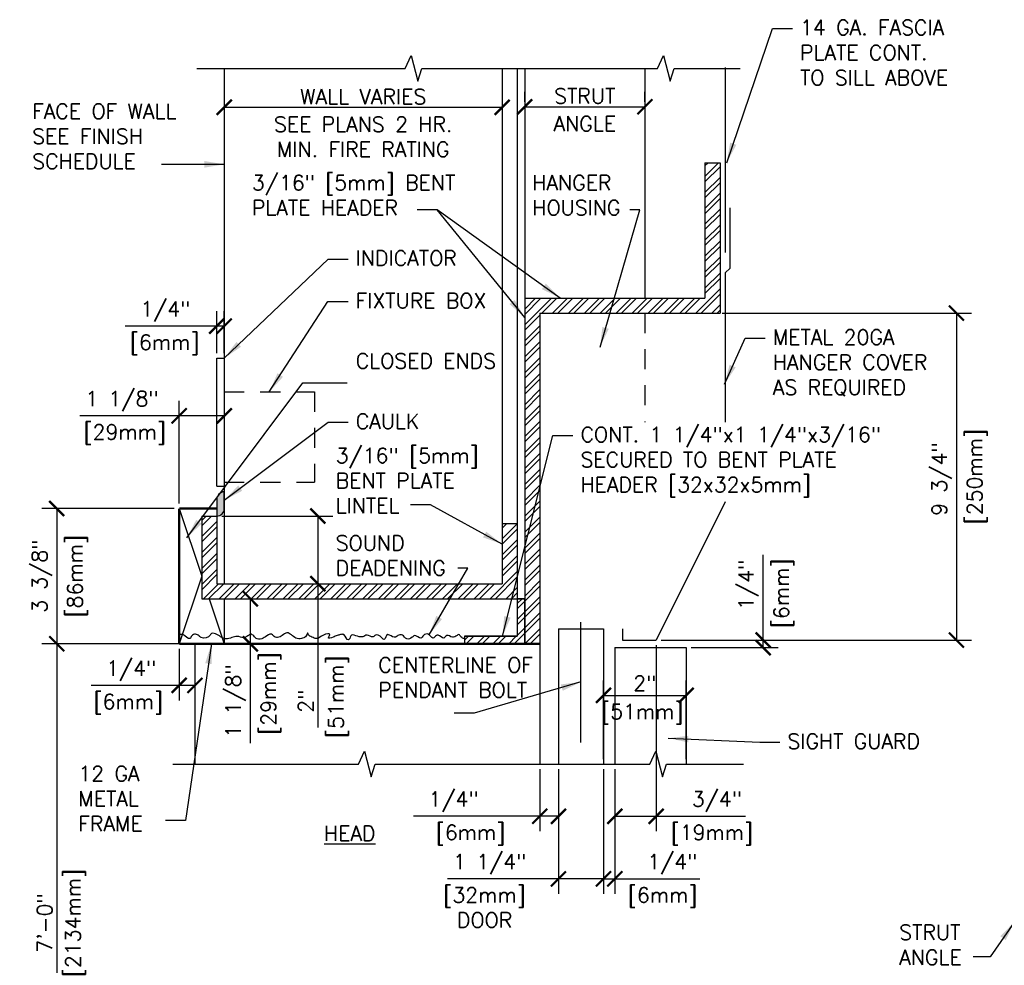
# Model space of a CAD drawing. Header units: inches. Extents: x 0.6 to 15.2, y 0.2 to 11.5.
# Tile 2 of 5: x 0.6 to 6.7, y 5.4 to 11.3. Entities that reach past the tile are written whole.
import ezdxf

# ---------------------------------------------------------------- set-up
doc = ezdxf.new("R2010")
doc.units = ezdxf.units.IN
doc.header["$MEASUREMENT"] = 0
doc.header["$PDSIZE"] = -1
doc.linetypes.add('CENTER2', pattern=[1.125, 0.75, -0.125, 0.125, -0.125])
doc.linetypes.add('HIDDEN2', pattern=[0.1875, 0.125, -0.0625])
doc.layers.get('Defpoints').update_dxf_attribs({"color": 2})
for name, color, linetype in [('A-DETL-CNTR', 2, 'CENTER2'), ('A-DETL-DIMS', 2, 'Continuous'), ('A-DETL-HEVY', 5, 'Continuous'), ('A-DETL-MEDM', 4, 'Continuous'), ('A-DETL-PATT', 8, 'Continuous'), ('A-DETL-TEXT', 2, 'Continuous')]:
    doc.layers.add(name, color=color, linetype=linetype)
doc.styles.add('Romans', font='romans.shx')
doc.dimstyles.new('VA-Dims', dxfattribs={"dimtxt": 0.09375, "dimasz": 0.09375, "dimexe": 0.09375, "dimexo": 0.03125, "dimgap": 0.02, "dimtad": 1, "dimdec": 5, "dimzin": 0, "dimdsep": 46, "dimlunit": 4, "dimtxsty": 'Romans', "dimblk": 'ARCHTICK', "dimcen": 0.09375, "dimclrd": 256, "dimclre": 256, "dimclrt": 256, "dimadec": 0, "dimazin": 0, "dimtfac": 1, "dimtdec": 5, "dimtofl": 0, "dimtmove": 0, "dimatfit": 3, "dimfxl": 1, "dimfrac": 2, "dimtolj": 1, "dimtzin": 0, "dimlwd": -1, "dimlwe": -1, "dimarcsym": 0})
doc.dimstyles.new('VA-Lead', dxfattribs={"dimtxt": 0.09375, "dimasz": 0.125, "dimexe": 0.125, "dimexo": 0.03125, "dimgap": 0.02, "dimtad": 1, "dimdec": 5, "dimzin": 0, "dimdsep": 46, "dimlunit": 4, "dimtxsty": 'Romans', "dimcen": 0.125, "dimclrd": 256, "dimclre": 256, "dimclrt": 256, "dimadec": 0, "dimazin": 0, "dimtfac": 1, "dimtdec": 5, "dimtofl": 0, "dimtmove": 0, "dimatfit": 3, "dimfxl": 1, "dimfrac": 2, "dimtolj": 1, "dimtzin": 0, "dimlwd": -1, "dimlwe": -1, "dimarcsym": 0})
pattern_1 = [(45, (-0.989106, -4.215744), (-0.04971845, 0.04971845), []), (45, (-0.95596, -4.215744), (-0.04971845, 0.04971845), [])]

# ---------------------------------------------------------------- blocks, each defined once
blk = doc.blocks.new('_ArchTick')
at = {"color": 0, "linetype": 'ByBlock', "const_width": 0.15}
blk.add_lwpolyline([(-0.5, -0.5), (0.5, 0.5)], dxfattribs=at)
blk = doc.blocks.new('*D11')
at = {"layer": 'A-DETL-DIMS'}
for p, q in [((4.1943, 6.7179), (4.1943, 7.2088)), ((4.7103, 6.7179), (4.7103, 7.2088)), ((4.1943, 7.115), (4.7103, 7.115))]:
    blk.add_line(p, q, dxfattribs=at)
at = {"layer": 'Defpoints', "color": 0}
for p in [(4.7103, 7.115), (4.1943, 6.6866), (4.7103, 6.6866)]:
    blk.add_point(p, dxfattribs=at)
at = {"layer": 'A-DETL-DIMS', "xscale": 0.09375, "yscale": 0.09375, "zscale": 0.09375, "rotation": 180}
blk.add_blockref('_ArchTick', (4.1943, 7.115), dxfattribs=at)
at = {"layer": 'A-DETL-DIMS', "xscale": 0.09375, "yscale": 0.09375, "zscale": 0.09375}
blk.add_blockref('_ArchTick', (4.7103, 7.115), dxfattribs=at)
at = {"layer": 'A-DETL-DIMS', "insert": (4.4523, 7.1908), "char_height": 0.09375, "attachment_point": 5, "style": 'Romans'}
blk.add_mtext('\\A1;2"', dxfattribs=at)
blk = doc.blocks.new('*D13')
at = {"layer": 'A-DETL-TEXT'}
for p, q in [((1.8275, 10.7829), (3.5619, 10.7829)), ((1.8275, 10.753), (1.8275, 10.6891)), ((3.5619, 10.753), (3.5619, 10.6891))]:
    blk.add_line(p, q, dxfattribs=at)
at = {"layer": 'Defpoints', "color": 0}
for p in [(1.8275, 10.7842), (3.5619, 10.7842), (3.5619, 10.7829)]:
    blk.add_point(p, dxfattribs=at)
at = {"layer": 'A-DETL-TEXT', "xscale": 0.09375, "yscale": 0.09375, "zscale": 0.09375, "rotation": 180}
blk.add_blockref('_ArchTick', (1.8275, 10.7829), dxfattribs=at)
at = {"layer": 'A-DETL-TEXT', "xscale": 0.09375, "yscale": 0.09375, "zscale": 0.09375}
blk.add_blockref('_ArchTick', (3.5619, 10.7829), dxfattribs=at)
at = {"layer": 'A-DETL-TEXT', "insert": (2.6947, 10.8498), "char_height": 0.09375, "attachment_point": 5, "style": 'Romans'}
blk.add_mtext('\\A1;WALL VARIES', dxfattribs=at)
blk = doc.blocks.new('*D14')
at = {"layer": 'A-DETL-DIMS'}
for p, q in [((3.7025, 10.8173), (3.7025, 10.8798)), ((4.4525, 10.8173), (4.4525, 10.8798)), ((3.7025, 10.7861), (4.4525, 10.7861))]:
    blk.add_line(p, q, dxfattribs=at)
at = {"layer": 'Defpoints', "color": 0}
for p in [(3.7025, 10.7861), (4.4525, 10.7861), (4.4525, 10.7861)]:
    blk.add_point(p, dxfattribs=at)
at = {"layer": 'A-DETL-DIMS', "xscale": 0.09375, "yscale": 0.09375, "zscale": 0.09375, "rotation": 180}
blk.add_blockref('_ArchTick', (3.7025, 10.7861), dxfattribs=at)
at = {"layer": 'A-DETL-DIMS', "xscale": 0.09375, "yscale": 0.09375, "zscale": 0.09375}
blk.add_blockref('_ArchTick', (4.4525, 10.7861), dxfattribs=at)
at = {"layer": 'A-DETL-DIMS', "insert": (4.0775, 10.853), "char_height": 0.09375, "attachment_point": 5, "style": 'Romans'}
blk.add_mtext('\\A1;STRUT', dxfattribs=at)
blk = doc.blocks.new('*D15')
at = {"layer": 'A-DETL-DIMS'}
for p, q in [((1.7806, 9.2491), (1.7806, 9.5119)), ((1.8275, 9.2491), (1.8275, 9.5119)), ((1.7806, 9.4181), (1.2096, 9.4181)), ((1.8275, 9.4181), (1.7806, 9.4181))]:
    blk.add_line(p, q, dxfattribs=at)
at = {"layer": 'Defpoints', "color": 0}
for p in [(1.8275, 9.4181), (1.7806, 9.2179), (1.8275, 9.2179)]:
    blk.add_point(p, dxfattribs=at)
at = {"layer": 'A-DETL-DIMS', "xscale": 0.09375, "yscale": 0.09375, "zscale": 0.09375, "rotation": 180}
blk.add_blockref('_ArchTick', (1.7806, 9.4181), dxfattribs=at)
at = {"layer": 'A-DETL-DIMS', "xscale": 0.09375, "yscale": 0.09375, "zscale": 0.09375}
blk.add_blockref('_ArchTick', (1.8275, 9.4181), dxfattribs=at)
at = {"layer": 'A-DETL-DIMS', "insert": (1.4282, 9.5095), "char_height": 0.09375, "attachment_point": 5, "style": 'Romans'}
blk.add_mtext('\\A1; 1/4"', dxfattribs=at)
blk = doc.blocks.new('*D16')
at = {"layer": 'A-DETL-DIMS'}
for p, q in [((1.8275, 8.9769), (1.8275, 8.7646)), ((1.5462, 8.3116), (1.5462, 8.9521)), ((1.5462, 8.8583), (0.9259, 8.8583)), ((1.8275, 8.8583), (1.5462, 8.8583))]:
    blk.add_line(p, q, dxfattribs=at)
at = {"layer": 'Defpoints', "color": 0}
for p in [(1.8275, 9.0081), (1.8275, 8.8583), (1.5462, 8.2804)]:
    blk.add_point(p, dxfattribs=at)
at = {"layer": 'A-DETL-DIMS', "xscale": 0.09375, "yscale": 0.09375, "zscale": 0.09375, "rotation": 180}
blk.add_blockref('_ArchTick', (1.5462, 8.8583), dxfattribs=at)
at = {"layer": 'A-DETL-DIMS', "xscale": 0.09375, "yscale": 0.09375, "zscale": 0.09375}
blk.add_blockref('_ArchTick', (1.8275, 8.8583), dxfattribs=at)
at = {"layer": 'A-DETL-DIMS', "insert": (1.1892, 8.9498), "char_height": 0.09375, "attachment_point": 5, "style": 'Romans'}
blk.add_mtext('\\A1;1 1/8"', dxfattribs=at)
blk = doc.blocks.new('*D17')
at = {"layer": 'A-DETL-DIMS'}
for p, q in [((4.9349, 9.4991), (6.4902, 9.4991)), ((6.3964, 9.4991), (6.3964, 7.46)), ((4.554, 7.46), (6.4902, 7.46))]:
    blk.add_line(p, q, dxfattribs=at)
at = {"layer": 'Defpoints', "color": 0}
for p in [(4.9036, 9.4991), (4.5228, 7.46), (6.3964, 7.46)]:
    blk.add_point(p, dxfattribs=at)
at = {"layer": 'A-DETL-DIMS', "xscale": 0.09375, "yscale": 0.09375, "zscale": 0.09375}
for p, rotation in [((6.3964, 9.4991), 90), ((6.3964, 7.46), 270)]:
    blk.add_blockref('_ArchTick', p, dxfattribs=dict(at, rotation=rotation))
at = {"layer": 'A-DETL-DIMS', "insert": (6.305, 8.464), "char_height": 0.09375, "attachment_point": 5, "rotation": 90, "style": 'Romans'}
blk.add_mtext('\\A1;9 3/4"', dxfattribs=at)
blk = doc.blocks.new('*D18')
at = {"layer": 'A-DETL-DIMS'}
for p, q in [((5.1906, 7.46), (5.1906, 7.9911)), ((4.554, 7.46), (5.2844, 7.46)), ((5.1906, 7.4129), (5.1906, 7.46)), ((4.7415, 7.4129), (5.2844, 7.4129))]:
    blk.add_line(p, q, dxfattribs=at)
at = {"layer": 'Defpoints', "color": 0}
for p in [(4.5228, 7.46), (5.1906, 7.46), (4.7103, 7.4129)]:
    blk.add_point(p, dxfattribs=at)
at = {"layer": 'A-DETL-DIMS', "xscale": 0.09375, "yscale": 0.09375, "zscale": 0.09375}
for p, rotation in [((5.1906, 7.46), 90), ((5.1906, 7.4129), 270)]:
    blk.add_blockref('_ArchTick', p, dxfattribs=dict(at, rotation=rotation))
at = {"layer": 'A-DETL-DIMS', "insert": (5.0992, 7.7725), "char_height": 0.09375, "attachment_point": 5, "rotation": 90, "style": 'Romans'}
blk.add_mtext('\\A1; 1/4" ', dxfattribs=at)
blk = doc.blocks.new('*D19')
at = {"layer": 'A-DETL-DIMS'}
for p, q in [((1.515, 8.2804), (0.6883, 8.2804)), ((0.7821, 8.2804), (0.7821, 7.4366)), ((1.5618, 7.4366), (0.6883, 7.4366))]:
    blk.add_line(p, q, dxfattribs=at)
at = {"layer": 'Defpoints', "color": 0}
for p in [(1.5462, 8.2804), (0.7821, 7.4366), (1.5931, 7.4366)]:
    blk.add_point(p, dxfattribs=at)
at = {"layer": 'A-DETL-DIMS', "xscale": 0.09375, "yscale": 0.09375, "zscale": 0.09375}
for p, rotation in [((0.7821, 8.2804), 90), ((0.7821, 7.4366), 270)]:
    blk.add_blockref('_ArchTick', p, dxfattribs=dict(at, rotation=rotation))
at = {"layer": 'A-DETL-DIMS', "insert": (0.6906, 7.8585), "char_height": 0.09375, "attachment_point": 5, "rotation": 90, "style": 'Romans'}
blk.add_mtext('\\A1;3 3/8"', dxfattribs=at)
blk = doc.blocks.new('*D20')
at = {"layer": 'A-DETL-DIMS'}
for p, q in [((1.5618, 7.4366), (0.6883, 7.4366)), ((0.7821, 7.4366), (0.7821, 3.9308)), ((1.5618, 3.9308), (0.6883, 3.9308))]:
    blk.add_line(p, q, dxfattribs=at)
at = {"layer": 'Defpoints', "color": 0}
for p in [(1.5931, 7.4366), (0.7821, 3.9308), (1.5931, 3.9308)]:
    blk.add_point(p, dxfattribs=at)
at = {"layer": 'A-DETL-DIMS', "xscale": 0.09375, "yscale": 0.09375, "zscale": 0.09375}
for p, rotation in [((0.7821, 7.4366), 90), ((0.7821, 3.9308), 270)]:
    blk.add_blockref('_ArchTick', p, dxfattribs=dict(at, rotation=rotation))
at = {"layer": 'A-DETL-DIMS', "insert": (0.7063, 5.6954), "char_height": 0.09375, "attachment_point": 5, "rotation": 90, "style": 'Romans'}
blk.add_mtext('\\A1;7\'-0"', dxfattribs=at)
blk = doc.blocks.new('*D21')
at = {"layer": 'A-DETL-DIMS'}
for p, q in [((1.5462, 7.4054), (1.5462, 7.0836)), ((1.6447, 7.4054), (1.6447, 7.0836)), ((1.5462, 7.1774), (0.9964, 7.1774)), ((1.6447, 7.1774), (1.5462, 7.1774))]:
    blk.add_line(p, q, dxfattribs=at)
at = {"layer": 'Defpoints', "color": 0}
for p in [(1.5462, 7.4366), (1.6447, 7.4366), (1.6447, 7.1774)]:
    blk.add_point(p, dxfattribs=at)
at = {"layer": 'A-DETL-DIMS', "xscale": 0.09375, "yscale": 0.09375, "zscale": 0.09375, "rotation": 180}
blk.add_blockref('_ArchTick', (1.5462, 7.1774), dxfattribs=at)
at = {"layer": 'A-DETL-DIMS', "xscale": 0.09375, "yscale": 0.09375, "zscale": 0.09375}
blk.add_blockref('_ArchTick', (1.6447, 7.1774), dxfattribs=at)
at = {"layer": 'A-DETL-DIMS', "insert": (1.215, 7.2688), "char_height": 0.09375, "attachment_point": 5, "style": 'Romans'}
blk.add_mtext('\\A1; 1/4"', dxfattribs=at)
blk = doc.blocks.new('*D23')
at = {"layer": 'A-DETL-DIMS'}
for p, q in [((3.9131, 6.6554), (3.9131, 5.8768)), ((4.1943, 6.6554), (4.1943, 5.8768)), ((3.9131, 5.9706), (3.2213, 5.9706)), ((4.1943, 5.9706), (3.9131, 5.9706))]:
    blk.add_line(p, q, dxfattribs=at)
at = {"layer": 'Defpoints', "color": 0}
for p in [(3.9131, 6.6866), (4.1943, 6.6866), (4.1943, 5.9706)]:
    blk.add_point(p, dxfattribs=at)
at = {"layer": 'A-DETL-DIMS', "xscale": 0.09375, "yscale": 0.09375, "zscale": 0.09375, "rotation": 180}
blk.add_blockref('_ArchTick', (3.9131, 5.9706), dxfattribs=at)
at = {"layer": 'A-DETL-DIMS', "xscale": 0.09375, "yscale": 0.09375, "zscale": 0.09375}
blk.add_blockref('_ArchTick', (4.1943, 5.9706), dxfattribs=at)
at = {"layer": 'A-DETL-DIMS', "insert": (3.4846, 6.062), "char_height": 0.09375, "attachment_point": 5, "style": 'Romans'}
blk.add_mtext('\\A1;1 1/4"', dxfattribs=at)
blk = doc.blocks.new('*D22')
at = {"layer": 'A-DETL-DIMS'}
for p, q in [((3.7962, 6.6554), (3.7962, 6.2671)), ((3.9131, 6.6554), (3.9131, 6.2671)), ((3.7962, 6.3608), (3.0084, 6.3608)), ((3.9131, 6.3608), (3.7962, 6.3608))]:
    blk.add_line(p, q, dxfattribs=at)
at = {"layer": 'Defpoints', "color": 0}
for p in [(3.7962, 6.6866), (3.9131, 6.6866), (3.9131, 6.3608)]:
    blk.add_point(p, dxfattribs=at)
at = {"layer": 'A-DETL-DIMS', "xscale": 0.09375, "yscale": 0.09375, "zscale": 0.09375, "rotation": 180}
blk.add_blockref('_ArchTick', (3.7962, 6.3608), dxfattribs=at)
at = {"layer": 'A-DETL-DIMS', "xscale": 0.09375, "yscale": 0.09375, "zscale": 0.09375}
blk.add_blockref('_ArchTick', (3.9131, 6.3608), dxfattribs=at)
at = {"layer": 'A-DETL-DIMS', "insert": (3.2271, 6.4522), "char_height": 0.09375, "attachment_point": 5, "style": 'Romans'}
blk.add_mtext('\\A1; 1/4"', dxfattribs=at)
blk = doc.blocks.new('*D25')
at = {"layer": 'A-DETL-DIMS'}
for p, q in [((4.1943, 6.6554), (4.1943, 5.8768)), ((4.265, 6.6554), (4.265, 5.8768)), ((4.1943, 5.9706), (4.265, 5.9706)), ((4.265, 5.9706), (4.796, 5.9706))]:
    blk.add_line(p, q, dxfattribs=at)
at = {"layer": 'Defpoints', "color": 0}
for p in [(4.1943, 6.6866), (4.265, 6.6866), (4.265, 5.9706)]:
    blk.add_point(p, dxfattribs=at)
at = {"layer": 'A-DETL-DIMS', "xscale": 0.09375, "yscale": 0.09375, "zscale": 0.09375, "rotation": 180}
blk.add_blockref('_ArchTick', (4.1943, 5.9706), dxfattribs=at)
at = {"layer": 'A-DETL-DIMS', "xscale": 0.09375, "yscale": 0.09375, "zscale": 0.09375}
blk.add_blockref('_ArchTick', (4.265, 5.9706), dxfattribs=at)
at = {"layer": 'A-DETL-DIMS', "insert": (4.6243, 6.062), "char_height": 0.09375, "attachment_point": 5, "style": 'Romans'}
blk.add_mtext('\\A1;1/4"', dxfattribs=at)
blk = doc.blocks.new('*D24')
at = {"layer": 'A-DETL-DIMS'}
for p, q in [((4.5228, 7.4288), (4.5228, 6.2671)), ((4.265, 6.6554), (4.265, 6.2671)), ((4.265, 6.3608), (4.5228, 6.3608)), ((4.5228, 6.3608), (5.0806, 6.3608))]:
    blk.add_line(p, q, dxfattribs=at)
at = {"layer": 'Defpoints', "color": 0}
for p in [(4.5228, 7.46), (4.265, 6.6866), (4.5228, 6.3608)]:
    blk.add_point(p, dxfattribs=at)
at = {"layer": 'A-DETL-DIMS', "xscale": 0.09375, "yscale": 0.09375, "zscale": 0.09375, "rotation": 180}
blk.add_blockref('_ArchTick', (4.265, 6.3608), dxfattribs=at)
at = {"layer": 'A-DETL-DIMS', "xscale": 0.09375, "yscale": 0.09375, "zscale": 0.09375}
blk.add_blockref('_ArchTick', (4.5228, 6.3608), dxfattribs=at)
at = {"layer": 'A-DETL-DIMS', "insert": (4.9022, 6.4522), "char_height": 0.09375, "attachment_point": 5, "style": 'Romans'}
blk.add_mtext('\\A1;3/4"', dxfattribs=at)
blk = doc.blocks.new('*D26')
at = {"layer": 'A-DETL-DIMS'}
for p, q in [((1.8607, 7.7179), (2.0837, 7.7179)), ((1.99, 7.7179), (1.99, 7.4366)), ((1.8587, 7.4366), (2.0837, 7.4366)), ((1.99, 7.4366), (1.99, 6.8163))]:
    blk.add_line(p, q, dxfattribs=at)
at = {"layer": 'Defpoints', "color": 0}
for p in [(1.8295, 7.7179), (1.99, 7.7179), (1.8275, 7.4366)]:
    blk.add_point(p, dxfattribs=at)
at = {"layer": 'A-DETL-DIMS', "xscale": 0.09375, "yscale": 0.09375, "zscale": 0.09375}
for p, rotation in [((1.99, 7.7179), 90), ((1.99, 7.4366), 270)]:
    blk.add_blockref('_ArchTick', p, dxfattribs=dict(at, rotation=rotation))
at = {"layer": 'A-DETL-DIMS', "insert": (1.8986, 7.0796), "char_height": 0.09375, "attachment_point": 5, "rotation": 90, "style": 'Romans'}
blk.add_mtext('\\A1;1 1/8"', dxfattribs=at)
blk = doc.blocks.new('*D27')
at = {"layer": 'A-DETL-DIMS'}
for p, q in [((1.8118, 8.2335), (2.505, 8.2335)), ((2.4113, 8.2335), (2.4113, 7.8116)), ((1.8118, 7.8116), (2.505, 7.8116)), ((2.4113, 7.8116), (2.4113, 6.9153))]:
    blk.add_line(p, q, dxfattribs=at)
at = {"layer": 'Defpoints', "color": 0}
for p in [(1.7806, 8.2335), (1.7806, 7.8116), (2.4113, 7.8116)]:
    blk.add_point(p, dxfattribs=at)
at = {"layer": 'A-DETL-DIMS', "xscale": 0.09375, "yscale": 0.09375, "zscale": 0.09375}
for p, rotation in [((2.4113, 8.2335), 90), ((2.4113, 7.8116), 270)]:
    blk.add_blockref('_ArchTick', p, dxfattribs=dict(at, rotation=rotation))
at = {"layer": 'A-DETL-DIMS', "insert": (2.3355, 7.0469), "char_height": 0.09375, "attachment_point": 5, "rotation": 90, "style": 'Romans'}
blk.add_mtext('\\A1; 2"', dxfattribs=at)

msp = doc.modelspace()

# ---------------------------------------------------------------- hatches: boundary and pattern name
at = {"layer": 'A-DETL-PATT'}
h = msp.add_hatch(dxfattribs=at)
h.set_pattern_fill('ANSI32', color=256, scale=0.1875, style=0)
h.set_pattern_definition(pattern_1)
h.paths.add_polyline_path([(4.921217, 10.436612), (4.921217, 9.499112), (3.796217, 9.499112), (3.796217, 7.436612), (3.702467, 7.436612), (3.702467, 9.592862), (4.827467, 9.592862), (4.827467, 10.436612)])
h = msp.add_hatch(dxfattribs=at)
h.set_pattern_fill('ANSI32', color=256, scale=0.1875, style=0)
h.set_pattern_definition(pattern_1)
h.paths.add_polyline_path([(3.655592, 8.186612), (3.561842, 8.186612), (3.561842, 7.811612), (1.780592, 7.811612), (1.780592, 8.233487), (1.686842, 8.233487), (1.686842, 7.717862), (3.655592, 7.717862)])
h = msp.add_hatch(dxfattribs=at)
h.set_pattern_fill('ANSI32', color=256, scale=0.1875, style=0)
h.set_pattern_definition(pattern_1)
h.paths.add_polyline_path([(3.702467, 7.717862), (3.655592, 7.717862), (3.655592, 7.483487), (3.327467, 7.483487), (3.327467, 7.436612), (3.702667, 7.436612)])
at = {"layer": 'A-DETL-TEXT'}
h = msp.add_hatch(color=256, dxfattribs=at)
edge = h.paths.add_edge_path()
edge.add_arc((1.827467, 8.337896), 0.046875, 90, 180)
edge.add_line((1.780592, 8.337896), (1.780592, 8.233487))
edge.add_arc((1.780592, 8.280362), 0.046875, 270, 360)
edge.add_line((1.827467, 8.280362), (1.827467, 8.384771))

# ---------------------------------------------------------------- linework, layer by layer
at = {"layer": 'A-DETL-CNTR'}
msp.add_line((4.053686, 6.822044), (4.053686, 7.575091), dxfattribs=at)
at = {"layer": 'A-DETL-HEVY'}
for p, q in [((4.953511, 11.030485), (4.953511, 9.877741)), ((4.983717, 9.780362), (4.983717, 10.155362)), ((4.953514, 9.750159), (4.983717, 9.780362)), ((4.953514, 9.750159), (4.953514, 8.819976)), ((4.953514, 8.321518), (4.52278, 7.46005)), ((4.311842, 7.530362), (4.311842, 7.46005)), ((4.311842, 7.46005), (4.52278, 7.46005))]:
    msp.add_line(p, q, dxfattribs=at)
at = {"layer": 'A-DETL-MEDM'}
for p, q in [((2.956425, 11.024621), (2.993512, 11.105095)), ((2.993512, 11.105095), (3.035312, 10.94599)), ((4.531382, 11.024621), (4.56847, 11.105095)), ((4.56847, 11.105095), (4.61027, 10.94599)), ((1.656772, 11.024621), (2.956425, 11.024621)), ((1.827467, 11.024621), (1.827467, 7.811612)), ((3.035312, 10.94599), (3.060106, 11.024621)), ((3.060106, 11.024621), (4.531382, 11.024621)), ((3.561842, 11.024621), (3.561842, 7.811612)), ((3.655592, 11.024621), (3.655592, 7.483487)), ((3.702467, 11.024621), (3.702467, 7.436612)), ((4.452467, 11.024621), (4.452467, 9.592862)), ((4.61027, 10.94599), (4.635063, 11.024621)), ((4.635063, 11.024621), (5.046217, 11.024621)), ((4.827467, 10.436612), (4.921217, 10.436612)), ((4.827467, 10.436612), (4.827467, 9.592862)), ((4.921217, 10.436612), (4.921217, 9.499112)), ((3.702467, 9.592862), (4.827467, 9.592862)), ((3.796217, 9.499112), (3.796217, 7.436612)), ((3.797855, 9.499112), (4.921217, 9.499112)), ((1.780592, 9.217862), (1.827467, 9.217862)), ((1.780592, 8.419733), (1.780592, 9.217862)), ((1.780592, 8.419733), (1.827467, 8.419733)), ((1.546217, 8.280362), (1.686842, 7.858487)), ((1.686842, 8.233487), (1.780592, 8.233487)), ((1.686842, 8.233487), (1.686842, 7.717862)), ((1.780592, 8.233487), (1.780592, 7.811612)), ((3.561842, 8.186612), (3.655592, 8.186612)), ((1.686842, 7.858487), (1.546217, 7.436612)), ((1.780592, 7.811612), (3.561842, 7.811612)), ((1.686842, 7.717862), (3.655592, 7.717862)), ((1.733717, 7.717862), (1.827467, 7.436612)), ((1.827467, 7.717862), (1.827467, 7.436612)), ((3.655592, 7.717862), (3.702467, 7.717862)), ((3.913061, 7.530362), (4.194311, 7.530362)), ((3.913061, 7.530362), (3.913061, 6.686612)), ((4.194311, 7.530362), (4.194311, 6.686612)), ((1.644672, 7.436612), (1.644672, 6.686612)), ((3.327467, 7.483487), (3.327467, 7.436612)), ((3.796217, 7.436612), (3.796217, 6.686612)), ((4.264967, 7.412869), (4.264967, 6.686612)), ((4.264967, 7.412869), (4.71028, 7.412869)), ((4.71028, 7.412869), (4.71028, 6.686612)), ((2.665868, 6.686612), (2.702956, 6.767087)), ((2.702956, 6.767087), (2.744756, 6.607981)), ((4.483023, 6.686612), (4.520111, 6.767087)), ((4.520111, 6.767087), (4.561911, 6.607981)), ((1.506393, 6.686612), (2.665868, 6.686612)), ((2.744756, 6.607981), (2.769549, 6.686612)), ((2.769549, 6.686612), (4.483023, 6.686612)), ((4.561911, 6.607981), (4.586704, 6.686612)), ((4.586704, 6.686612), (5.067265, 6.686612))]:
    msp.add_line(p, q, dxfattribs=at)
at = {"layer": 'A-DETL-MEDM', "linetype": 'HIDDEN2'}
for p, q in [((4.452467, 9.499112), (4.452467, 8.819976)), ((1.827467, 9.008109), (2.389967, 9.008109)), ((2.389967, 9.008109), (2.389967, 8.445609)), ((1.827467, 8.445609), (2.389967, 8.445609))]:
    msp.add_line(p, q, dxfattribs=at)
at = {"layer": 'A-DETL-MEDM', "const_width": 0.015625}
for points in [[(1.546217, 8.280362), (1.546217, 7.436612)], [(1.546217, 8.280362), (1.780592, 8.280362)], [(1.546217, 7.436612), (3.796217, 7.436612)]]:
    msp.add_lwpolyline(points, dxfattribs=at)
at = {"layer": 'A-DETL-MEDM'}
msp.add_lwpolyline([(3.702467, 7.717862), (3.655592, 7.717862), (3.655592, 7.483487), (3.327467, 7.483487), (3.327467, 7.436612), (3.702667, 7.436612), (3.702467, 7.717862)], dxfattribs=at)
msp.add_open_spline([(3.327467, 7.469368), (3.318742, 7.469741), (3.305313, 7.475053), (3.293854, 7.498511), (3.274231, 7.4837), (3.249975, 7.469002), (3.217281, 7.501781), (3.194339, 7.456547), (3.171723, 7.495398), (3.145797, 7.487934), (3.126672, 7.457928), (3.105355, 7.506413), (3.070164, 7.493607), (3.052477, 7.457902), (3.019328, 7.50027), (2.997349, 7.471197), (2.961758, 7.456772), (2.946254, 7.49449), (2.914706, 7.4941), (2.893042, 7.467772), (2.868252, 7.487684), (2.838244, 7.499202), (2.827809, 7.438799), (2.799436, 7.49345), (2.770303, 7.493514), (2.752134, 7.46973), (2.720137, 7.501958), (2.681109, 7.462067), (2.616103, 7.510643), (2.613735, 7.470877), (2.593523, 7.450079), (2.583133, 7.500917), (2.552061, 7.494095), (2.529501, 7.487938), (2.507964, 7.477673), (2.465106, 7.463224), (2.499724, 7.505217), (2.449731, 7.498832), (2.407361, 7.462334), (2.375677, 7.479359), (2.354189, 7.48354), (2.34858, 7.514591), (2.3369, 7.475755), (2.307064, 7.468009), (2.263711, 7.467344), (2.228601, 7.519805), (2.193575, 7.491215), (2.17236, 7.477553), (2.143047, 7.470848), (2.121369, 7.509168), (2.090376, 7.484096), (2.065353, 7.468412), (2.032516, 7.459581), (2.014647, 7.484452), (1.992356, 7.502095), (1.972149, 7.48276), (1.944198, 7.469443), (1.910086, 7.488905), (1.874409, 7.474927), (1.839028, 7.461937), (1.802644, 7.47961), (1.77886, 7.500802), (1.745116, 7.504628), (1.734006, 7.473912), (1.691887, 7.463552), (1.669085, 7.487816), (1.648426, 7.500916), (1.623552, 7.490574), (1.610325, 7.45241), (1.579888, 7.496242), (1.55321, 7.496364), (1.547144, 7.492821), (1.546217, 7.492189)], degree=3, knots=[0.0271086, 0.0271086, 0.0271086, 0.0271086, 0.04480471, 0.0574672, 0.06547954, 0.08645262, 0.11082565, 0.12733752, 0.15378932, 0.16117802, 0.17908948, 0.20454486, 0.22497667, 0.24017164, 0.2691189, 0.28058734, 0.30496032, 0.32905439, 0.34339192, 0.36029178, 0.38692975, 0.39431844, 0.41866916, 0.44948639, 0.46023951, 0.4731568, 0.49924831, 0.51854648, 0.56885522, 0.58017357, 0.58777109, 0.61692028, 0.63125781, 0.64430353, 0.66360171, 0.68696879, 0.69962149, 0.72319319, 0.73794956, 0.75099534, 0.77264446, 0.79509222, 0.81299567, 0.83064201, 0.85400903, 0.89733916, 0.91978693, 0.93023263, 0.95002773, 0.97044944, 0.99774043, 1.00818615, 1.03353072, 1.05256867, 1.06701201, 1.0814554, 1.10075358, 1.12641201, 1.15032087, 1.17422967, 1.19918682, 1.22407456, 1.24386966, 1.24787193, 1.28700922, 1.29847762, 1.31450225, 1.33214858, 1.34505783, 1.37951915, 1.39206444, 1.39443065, 1.39443065, 1.39443065, 1.39443065], dxfattribs=at)
at = {"layer": 'A-DETL-PATT'}
msp.add_line((3.327467, 7.483487), (3.655592, 7.483487), dxfattribs=at)
at = {"layer": 'A-DETL-TEXT'}
for p, q in [((1.827467, 8.280362), (1.827467, 8.384771)), ((1.827467, 8.384771), (1.827467, 8.384771)), ((1.780592, 8.337896), (1.780592, 8.233487)), ((1.780592, 8.233487), (1.780592, 8.233487))]:
    msp.add_line(p, q, dxfattribs=at)
for centre, start, end in [((1.827467, 8.337896), 90, 180), ((1.780592, 8.280362), 270, 0)]:
    msp.add_arc(centre, 0.046875, start, end, dxfattribs=at)

# ---------------------------------------------------------------- texts
at = {"layer": 'A-DETL-TEXT', "char_height": 0.09375, "style": 'Romans'}
for s, insert, width, attachment_point in [('14 GA. FASCIA PLATE CONT. TO SILL ABOVE', (5.420825, 11.327378), 1.0684, 1), ('FACE OF WALL SEE FINISH SCHEDULE', (0.628952, 10.805204), 1.04819742, 1), ('SEE PLANS 2 HR. MIN. FIRE RATING ', (2.694737, 10.723756), 1.44169012, 2), ('ANGLE', (4.077467, 10.726948), 1.4417, 2), ('3/16" [5mm] BENT PLATE HEADER', (1.999966, 10.359156), 1.48726577, 1), ('HANGER HOUSING', (3.749971, 10.359156), 0.60069206, 1), ('INDICATOR', (2.648063, 9.88887), 0.67667991, 1), ('FIXTURE BOX', (2.64761, 9.623058), 0.77412347, 1), ('[6mm]', (1.456364, 9.364092), 0.7941, 2), ('METAL 20GA HANGER COVER AS REQUIRED', (5.250943, 9.396053), 1.09642104, 1), ('CLOSED ENDS', (2.648063, 9.247925), 0.88550938, 1), ('CAULK', (2.648063, 8.871174), 0.60381449, 1), ('[29mm]', (1.20676, 8.804313), 0.7941, 2), ('CONT. 1 1/4"x1 1/4"x3/16" SECURED TO BENT PLATE HEADER [32x32x5mm]', (4.050855, 8.788726), 2.16127806, 1), ('3/16" [5mm] BENT PLATE LINTEL', (2.523063, 8.657843), 0.97449302, 1), ('SOUND DEADENING', (2.523063, 8.112324), 1.01154799, 1), ('CENTERLINE OF PENDANT BOLT', (2.789118, 7.351701), 1.0697, 1), ('[6mm]', (1.229086, 7.123355), 0.7941, 2), ('[51mm]', (4.43656, 7.061016), 0.7941, 2), ('SIGHT GUARD', (5.341967, 6.875644), 0.96965985, 1), ('12 GA METAL FRAME', (0.917043, 6.673764), 0.70247256, 1), ('{\\LHEAD}', (2.450055, 6.300719), 0.322, 1), ('[6mm]', (3.364949, 6.30679), 0.7941, 2), ('[19mm]', (4.871251, 6.30679), 0.7941, 2), ('[32mm]\\PDOOR', (3.45208, 5.91653), 0.7941, 2), ('[6mm]', (4.563431, 5.91653), 0.7941, 2), ('STRUT ANGLE', (6.039858, 5.683942), 0.37767857, 1)]:
    msp.add_mtext(s, dxfattribs=dict(at, insert=insert, width=width, attachment_point=attachment_point))
at = {"layer": 'A-DETL-TEXT', "char_height": 0.09375, "attachment_point": 2, "rotation": 90, "style": 'Romans'}
for s, insert, width in [('[250mm]', (6.462946, 8.479581), 0.7941), ('[86mm]', (0.848578, 7.858487), 0.7941), ('[6mm]', (5.257125, 7.751802), 0.50649298), ('[29mm]', (2.056508, 7.126434), 0.7941), ('[51mm]', (2.477788, 7.106443), 0.7941), ('[2134mm]', (0.836091, 5.69543), 0.7941)]:
    msp.add_mtext(s, dxfattribs=dict(at, insert=insert, width=width))

# ---------------------------------------------------------------- dimensions: what is measured, and where the dimension line sits
at = {"layer": 'A-DETL-DIMS'}
for base, p1, p2, text, picture, middle in [((4.452467, 10.786082), (3.702467, 10.786082), (4.452467, 10.786082), 'STRUT', '*D14', (4.077467, 10.852957)), ((4.71028, 7.115041), (4.194311, 6.686612), (4.71028, 6.686612), '2"', '*D11', (4.452296, 7.190844))]:
    dim = msp.add_linear_dim(base=base, p1=p1, p2=p2, text=text, dimstyle='VA-Dims', override={"dimpost": '\\X'}, dxfattribs=at)
    dim.commit()
    dim.dimension.update_dxf_attribs({"geometry": picture, "text_midpoint": middle})
for base, p1, p2, text, picture, middle in [((1.827467, 9.418117), (1.780592, 9.217862), (1.827467, 9.217862), ' 1/4"', '*D15', (1.428246, 9.418117)), ((1.827467, 8.858338), (1.546217, 8.280362), (1.827467, 9.008109), '1 1/8"', '*D16', (1.189164, 8.858338)), ((1.644672, 7.17738), (1.546217, 7.436612), (1.644672, 7.436612), ' 1/4"', '*D21', (1.215022, 7.17738)), ((4.52278, 6.360814), (4.264967, 6.686612), (4.52278, 7.46005), '3/4"', '*D24', (4.902155, 6.360814)), ((3.913061, 6.360814), (3.796217, 6.686612), (3.913061, 6.686612), ' 1/4"', '*D22', (3.22711, 6.360814)), ((4.194311, 5.970554), (3.913061, 6.686612), (4.194311, 6.686612), '1 1/4"', '*D23', (3.484579, 5.970554)), ((4.264967, 5.970554), (4.194311, 6.686612), (4.264967, 6.686612), '1/4"', '*D25', (4.624253, 5.970554))]:
    dim = msp.add_linear_dim(base=base, p1=p1, p2=p2, text=text, dimstyle='VA-Dims', override={"dimpost": '\\X'}, dxfattribs=at)
    dim.commit()
    dim.dimension.update_dxf_attribs({"geometry": picture, "text_midpoint": middle, "dimtype": 160})
for base, p1, p2, text, picture, middle in [((6.396434, 7.46005), (4.903629, 9.499112), (4.52278, 7.46005), '9 3/4"', '*D17', (6.396434, 8.464022)), ((0.782066, 7.436612), (1.546217, 8.280362), (1.593092, 7.436612), '3 3/8"', '*D19', (0.782066, 7.858487)), ((2.411277, 7.811612), (1.780592, 8.233487), (1.780592, 7.811612), ' 2"', '*D27', (2.411277, 7.046903)), ((1.989997, 7.717862), (1.827467, 7.436612), (1.829451, 7.717862), '1 1/8"', '*D26', (1.989997, 7.079559)), ((0.782066, 3.930809), (1.593092, 7.436612), (1.593092, 3.930809), '7\'-0"', '*D20', (0.782066, 5.69543))]:
    dim = msp.add_linear_dim(base=base, p1=p1, p2=p2, angle=90, text=text, dimstyle='VA-Dims', override={"dimpost": '\\X'}, dxfattribs=at)
    dim.commit()
    dim.dimension.update_dxf_attribs({"geometry": picture, "text_midpoint": middle, "dimtype": 160})
dim = msp.add_linear_dim(base=(5.190614, 7.46005), p1=(4.71028, 7.412869), p2=(4.52278, 7.46005), angle=90, text=' 1/4" ', dimstyle='VA-Dims', override={"dimpost": '\\X'}, dxfattribs=at)
dim.commit()
dim.dimension.update_dxf_attribs({"geometry": '*D18', "text_midpoint": (5.099185, 7.772461)})
at = {"layer": 'A-DETL-TEXT'}
dim = msp.add_linear_dim(base=(3.561925, 10.78289), p1=(1.82755, 10.784215), p2=(3.561925, 10.784215), text='WALL VARIES', dimstyle='VA-Dims', override={"dimpost": '\\X'}, dxfattribs=at)
dim.commit()
dim.dimension.update_dxf_attribs({"geometry": '*D13', "text_midpoint": (2.694737, 10.849765)})

# ---------------------------------------------------------------- leaders
for points, override in [([(4.963367, 10.437189), (5.24806, 11.274883), (5.37306, 11.274883)], {"dimgap": 0.02, "dimtad": 0}), ([(1.828871, 10.427006), (1.436128, 10.427006)], {"dimtad": 0}), ([(3.702467, 9.471431), (3.156457, 10.143527), (3.031457, 10.143527)], {"dimgap": 0.02, "dimtad": 0}), ([(3.923336, 9.592862), (3.156457, 10.143527), (3.031457, 10.143527)], {"dimgap": 0.02, "dimtad": 0}), ([(4.172319, 9.286881), (4.420394, 10.143527), (4.357894, 10.143527)], {"dimgap": 0.02, "dimtad": 0}), ([(1.827467, 9.217862), (2.475297, 9.836375), (2.600297, 9.836375)], {"dimgap": 0.02, "dimtad": 0}), ([(2.108717, 9.008109), (2.474844, 9.570563), (2.599844, 9.570563)], {"dimgap": 0.02, "dimtad": 0}), ([(4.948933, 9.055182), (5.078177, 9.343558), (5.203177, 9.343558)], {"dimgap": 0.02, "dimtad": 0}), ([(1.594115, 8.097927), (2.31782, 9.063322), (2.593998, 9.063322)], {"dimgap": 0.02, "dimtad": 0}), ([(1.827467, 8.332567), (2.475297, 8.818679), (2.600297, 8.818679)], {"dimgap": 0.02, "dimtad": 0}), ([(3.564026, 7.483487), (3.878089, 8.736231), (4.003089, 8.736231)], {"dimgap": 0.02, "dimtad": 0}), ([(3.561842, 8.058137), (3.114161, 8.303562), (2.989161, 8.303562)], {"dimgap": 0.02, "dimtad": 0}), ([(3.106034, 7.49266), (3.34705, 7.909345), (3.28455, 7.909345)], {"dimgap": 0.02, "dimtad": 0}), ([(1.747143, 7.436612), (1.585925, 6.334896), (1.460925, 6.334896)], {"dimgap": 0.02, "dimtad": 0}), ([(4.053686, 7.198567), (3.387532, 7.004717), (3.262532, 7.004717)], {"dimgap": 0.02, "dimtad": 0}), ([(4.598622, 6.847932), (5.169202, 6.823149), (5.294202, 6.823149)], {"dimgap": 0.02, "dimtad": 0}), ([(6.758874, 5.703594), (6.606963, 5.484401), (6.502021, 5.484401)], {"dimgap": 0.02, "dimtad": 0})]:
    msp.add_leader(points, dimstyle='VA-Lead', override=override, dxfattribs=at)

doc.saveas('drawing.dxf')
